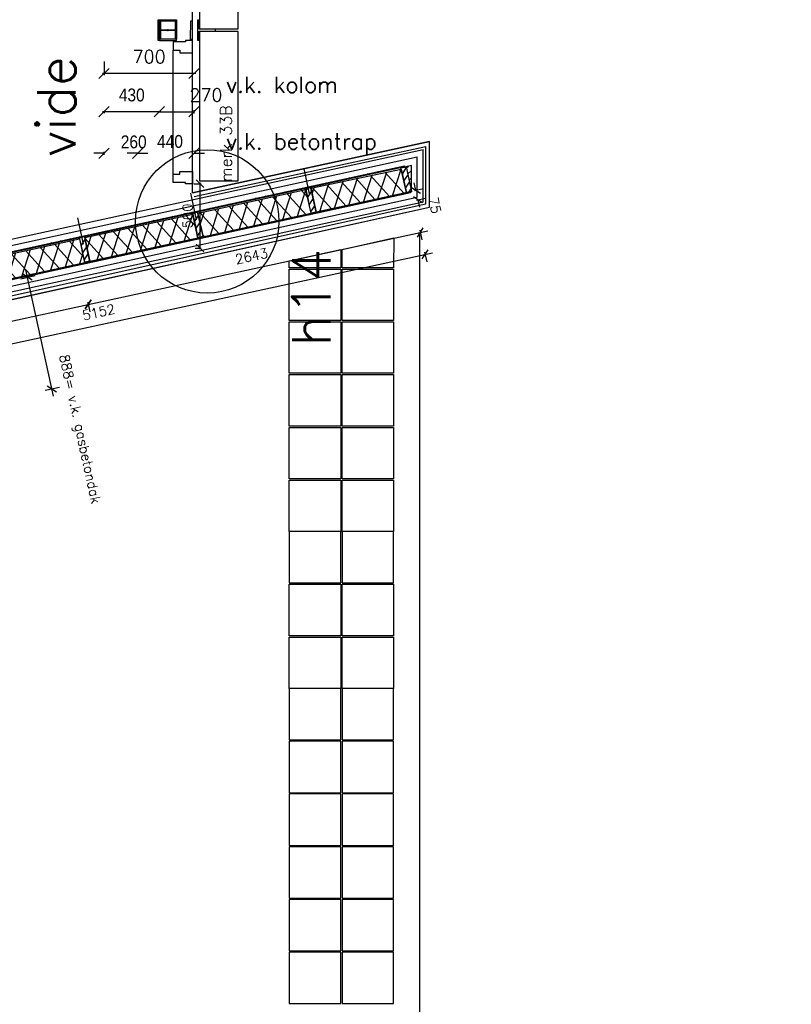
# Model space of a CAD drawing. Extents: x -161991 to 132574, y -998 to 324384.
# Tile 23 of 50: x 35670 to 41671, y 59274 to 66928. Entities that reach past the tile are written whole.
import ezdxf

# ---------------------------------------------------------------- set-up
doc = ezdxf.new("R2010")
doc.units = 0
doc.header["$LTSCALE"] = 50
doc.header["$MEASUREMENT"] = 0
doc.header["$PDSIZE"] = -1
doc.layers.get('0').update_dxf_attribs({"linetype": 'CONTINUOUS'})
doc.layers.get('DEFPOINTS').update_dxf_attribs({"linetype": 'CONTINUOUS'})
for name, color, linetype in [('_DETAILNUMMERS', 4, 'CONTINUOUS'), ('_DETAILNUMMERSTEKST', 4, 'CONTINUOUS'), ('A--01A1_ACEER', 1, 'CONTINUOUS'), ('A--A21--_F-23-', 10, 'CONTINUOUS'), ('A--A25--_F-2--', 9, 'CONTINUOUS'), ('A--A28--_F-2--', 7, 'CONTINUOUS'), ('A--A42--_F-23-', 9, 'CONTINUOUS'), ('A--L21--', 3, 'CONTINUOUS'), ('A--L21--_F-2--', 7, 'CONTINUOUS'), ('A--L22A2_BINNENWAND', 2, 'CONTINUOUS'), ('A--L22A4_BINNENWAND', 4, 'CONTINUOUS'), ('A--L25--', 7, 'CONTINUOUS'), ('A--L25--_F-23-', 7, 'CONTINUOUS'), ('A--L28--', 7, 'CONTINUOUS'), ('A--L28--_F-2--', 7, 'CONTINUOUS'), ('A--L28D4_KONSTRUKTIES', 4, 'CONTINUOUS'), ('A--L42--', 7, 'CONTINUOUS'), ('A--L42--_F-23-', 7, 'CONTINUOUS'), ('A--M$1A-_F123-', 1, 'CONTINUOUS'), ('A--T$1A-_F123-_25', 2, 'CONTINUOUS'), ('A--T01A-25_TEKST', 2, 'CONTINUOUS'), ('BETONTEGELS', 1, 'CONTINUOUS'), ('TEKST_KOZIJNMERK', 2, 'CONTINUOUS'), ('X--LR---_CP', 7, 'CONTINUOUS')]:
    doc.layers.add(name, color=color, linetype=linetype)
doc.layers.add('bruto vloeroppervlak', color=3, linetype='CONTINUOUS', plot=False)
doc.styles.add('ALFA-0_25', font='ROMANS')
doc.styles.add('B-01', font='SIMPLEX.SHX', dxfattribs={"width": 0.8, "height": 4.5})
doc.styles.add('HIEMSTRA', font='romans.shx')
doc.styles.get("Standard").update_dxf_attribs({"font": 'txt', "width": 0.9})
doc.dimstyles.new('BEILEN', dxfattribs={"dimscale": 40, "dimtxt": 2.5, "dimasz": 2, "dimexe": 0.3, "dimexo": 0.3, "dimgap": 2, "dimtad": 1, "dimdec": 0, "dimzin": 0, "dimdsep": 46, "dimtxsty": 'HIEMSTRA', "dimblk1": 'OBLIQUE', "dimblk2": 'OBLIQUE', "dimsah": 1, "dimcen": -0.09, "dimdle": 0.3, "dimse1": 1, "dimclrd": 2, "dimclre": 2, "dimclrt": 3, "dimadec": 0, "dimazin": 0, "dimtfac": 1, "dimtdec": 4, "dimtofl": 0, "dimtmove": 2, "dimatfit": 3, "dimldrblk": 'OBLIQUE', "dimfxl": 0, "dimtvp": 625, "dimtolj": 1, "dimtzin": 0, "dimarcsym": 0})
doc.dimstyles.new('STANDARD$0', dxfattribs={"dimscale": 50, "dimtxt": 2.5, "dimasz": 2, "dimexe": 2, "dimexo": 0, "dimgap": 2, "dimtad": 1, "dimdec": 0, "dimzin": 0, "dimdsep": 46, "dimtxsty": 'ALFA-0_25', "dimblk1": 'OBLIQUE', "dimblk2": 'OBLIQUE', "dimsah": 1, "dimcen": -3, "dimdle": 2, "dimclrd": 1, "dimclre": 1, "dimclrt": 2, "dimadec": 0, "dimazin": 0, "dimtfac": 0.666667, "dimtofl": 0, "dimtmove": 2, "dimatfit": 3, "dimldrblk": 'OBLIQUE', "dimfxl": 0, "dimtvp": 0.833333, "dimtolj": 1, "dimtzin": 0, "dimarcsym": 0})

# ---------------------------------------------------------------- blocks, each defined once
blk = doc.blocks.new('Q020490-')
at = {"layer": 'A--A28--_F-2--', "color": 3}
for points in [[(-2.75, 58), (-70, 66.5), (70, 66.5)], [(-2.75, 58), (-70, 58), (-70, 66.5)], [(-2.75, 58), (70, 66.5), (70, 58)], [(2.75, -58), (-2.75, -58), (-2.75, 58)], [(-2.75, 58), (2.75, 58), (2.75, -58)], [(-2.75, 58), (70, 58), (2.75, 58)], [(70, -66.5), (-70, -58), (-2.75, -58)], [(70, -66.5), (-70, -66.5), (-70, -58)], [(2.75, -58), (70, -66.5), (-2.75, -58)], [(2.75, -58), (70, -58), (70, -66.5)]]:
    blk.add_solid(points, dxfattribs=at)
at = {"layer": 'A--L28--_F-2--', "color": 3, "linetype": 'Continuous'}
blk.add_lwpolyline([(70, -66.5), (-70, -66.5), (-70, -58), (-2.75, -58), (-2.75, 58), (-70, 58), (-70, 66.5), (70, 66.5), (70, 58), (2.75, 58), (2.75, -58), (70, -58)], close=True, dxfattribs=at)
at = {"layer": 'X--LR---_CP'}
for p in [(-2.75, 0), (0, 0), (2.75, 0)]:
    blk.add_point(p, dxfattribs=at)
blk = doc.blocks.new('_OBLIQUE')
at = {"color": 0, "linetype": 'ByBlock'}
blk.add_line((-0.5, -0.5), (0.5, 0.5), dxfattribs=at)
blk = doc.blocks.new('*D138')
at = {"color": 2, "linetype": 'ByBlock'}
for p, q in [((36327, 63809.7), (36327, 63704.7)), ((37039, 63716.7), (36315, 63716.7))]:
    blk.add_line(p, q, dxfattribs=at)
at = {"layer": 'DEFPOINTS', "color": 0, "linetype": 'ByBlock'}
for p in [(36327, 63821.7), (37027, 63821.7), (36327, 63716.7)]:
    blk.add_point(p, dxfattribs=at)
at = {"color": 2, "linetype": 'ByBlock', "xscale": 80, "yscale": 80, "zscale": 80, "rotation": 180}
blk.add_blockref('_OBLIQUE', (36327, 63716.7), dxfattribs=at)
at = {"color": 2, "linetype": 'ByBlock', "xscale": 80, "yscale": 80, "zscale": 80}
blk.add_blockref('_OBLIQUE', (37027, 63716.7), dxfattribs=at)
at = {"color": 3, "linetype": 'ByBlock', "insert": (36677, 63846.7), "char_height": 100, "attachment_point": 5, "style": 'HIEMSTRA'}
blk.add_mtext('\\A1;700', dxfattribs=at)
blk = doc.blocks.new('*D139')
at = {"layer": 'A--M$1A-_F123-', "color": 2, "lineweight": -2}
for p, q in [((36327, 65877.7), (36327, 65901.4)), ((36327, 65889.4), (36247, 65889.4)), ((36587, 65889.4), (36667, 65889.4))]:
    blk.add_line(p, q, dxfattribs=at)
at = {"layer": 'DEFPOINTS', "color": 0}
for p in [(36327, 65889.4), (36327, 65865.7), (36587, 65661.9)]:
    blk.add_point(p, dxfattribs=at)
at = {"layer": 'A--M$1A-_F123-', "color": 2, "lineweight": -2, "xscale": 80, "yscale": 80, "zscale": 80}
blk.add_blockref('_OBLIQUE', (36327, 65889.4), dxfattribs=at)
at = {"layer": 'A--M$1A-_F123-', "color": 2, "lineweight": -2, "xscale": 80, "yscale": 80, "zscale": 80, "rotation": 180}
blk.add_blockref('_OBLIQUE', (36587, 65889.4), dxfattribs=at)
at = {"layer": 'A--M$1A-_F123-', "color": 3, "insert": (36557, 65977.4), "char_height": 100, "attachment_point": 5}
blk.add_mtext('\\A1;260', dxfattribs=at)
blk = doc.blocks.new('*D140')
at = {"layer": 'A--M$1A-_F123-', "color": 2, "lineweight": -2}
for p, q in [((36587, 65889.4), (36507, 65889.4)), ((37027, 65889.4), (37107, 65889.4))]:
    blk.add_line(p, q, dxfattribs=at)
at = {"layer": 'DEFPOINTS', "color": 0}
for p in [(36587, 65889.4), (37027, 65889.4), (37027, 65889.4)]:
    blk.add_point(p, dxfattribs=at)
at = {"layer": 'A--M$1A-_F123-', "color": 2, "lineweight": -2, "xscale": 80, "yscale": 80, "zscale": 80}
blk.add_blockref('_OBLIQUE', (36587, 65889.4), dxfattribs=at)
at = {"layer": 'A--M$1A-_F123-', "color": 2, "lineweight": -2, "xscale": 80, "yscale": 80, "zscale": 80, "rotation": 180}
blk.add_blockref('_OBLIQUE', (37027, 65889.4), dxfattribs=at)
at = {"layer": 'A--M$1A-_F123-', "color": 3, "insert": (36839.5, 65981), "char_height": 100, "attachment_point": 5}
blk.add_mtext('\\A1;440', dxfattribs=at)
blk = doc.blocks.new('*D141')
at = {"layer": 'A--M$1A-_F123-', "color": 2, "lineweight": -2}
for p, q in [((36769, 66212.2), (36315, 66212.2)), ((36327, 66209), (36327, 66200.2))]:
    blk.add_line(p, q, dxfattribs=at)
at = {"layer": 'DEFPOINTS', "color": 0}
for p in [(36327, 66221), (36327, 66212.2), (36757, 66221)]:
    blk.add_point(p, dxfattribs=at)
at = {"layer": 'A--M$1A-_F123-', "color": 2, "lineweight": -2, "xscale": 80, "yscale": 80, "zscale": 80, "rotation": 180}
blk.add_blockref('_OBLIQUE', (36327, 66212.2), dxfattribs=at)
at = {"layer": 'A--M$1A-_F123-', "color": 2, "lineweight": -2, "xscale": 80, "yscale": 80, "zscale": 80}
blk.add_blockref('_OBLIQUE', (36757, 66212.2), dxfattribs=at)
at = {"layer": 'A--M$1A-_F123-', "color": 3, "insert": (36542, 66342.2), "char_height": 100, "attachment_point": 5}
blk.add_mtext('\\A1;430', dxfattribs=at)
blk = doc.blocks.new('*D142')
at = {"color": 2, "linetype": 'ByBlock'}
for p, q in [((36745, 63419), (37027, 63419)), ((37027, 63405.1), (37027, 63431))]:
    blk.add_line(p, q, dxfattribs=at)
at = {"layer": 'DEFPOINTS', "color": 0, "linetype": 'ByBlock'}
for p in [(36757, 63956.4), (37027, 63419), (37027, 63393.1)]:
    blk.add_point(p, dxfattribs=at)
at = {"color": 2, "linetype": 'ByBlock', "xscale": 80, "yscale": 80, "zscale": 80, "rotation": 180}
blk.add_blockref('_OBLIQUE', (36757, 63419), dxfattribs=at)
at = {"color": 2, "linetype": 'ByBlock', "xscale": 80, "yscale": 80, "zscale": 80}
blk.add_blockref('_OBLIQUE', (37027, 63419), dxfattribs=at)
at = {"color": 3, "linetype": 'ByBlock', "insert": (37118.7, 63549), "char_height": 100, "attachment_point": 5, "style": 'HIEMSTRA'}
blk.add_mtext('\\A1;270', dxfattribs=at)
blk = doc.blocks.new('*D576')
at = {"layer": 'A--M$1A-_F123-', "color": 1, "lineweight": -2}
for p, q in [((35933.6, 64000.4), (35718.5, 64984.8)), ((35678.8, 64914.7), (35789.9, 64939)), ((35868.3, 64047.5), (35979.4, 64071.8))]:
    blk.add_line(p, q, dxfattribs=at)
at = {"layer": 'DEFPOINTS', "color": 0}
for p in [(35678.8, 64914.7), (35731.3, 64926.2), (35868.3, 64047.5)]:
    blk.add_point(p, dxfattribs=at)
at = {"layer": 'A--M$1A-_F123-', "color": 1, "lineweight": -2, "xscale": 60, "yscale": 60, "zscale": 60}
for p, rotation in [((35731.3, 64926.2), 102.3262158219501), ((35920.8, 64059), 282.3262158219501)]:
    blk.add_blockref('_OBLIQUE', p, dxfattribs=dict(at, rotation=rotation))
at = {"layer": 'A--M$1A-_F123-', "color": 2, "insert": (36128.9, 63743.7), "char_height": 75, "attachment_point": 5, "rotation": 282.32622, "style": 'ALFA-0_25'}
blk.add_mtext('\\A1;888= v.k. gasbetondak', dxfattribs=at)
blk = doc.blocks.new('*U601')
at = {"layer": 'A--A42--_F-23-'}
h = blk.add_hatch(dxfattribs=at)
h.set_pattern_fill('ALFALINE', color=256, scale=40, style=0, pattern_type=2)
h.set_pattern_definition([(45, (-38663.847, -65788.1), (-28.284271, 28.284271), [])])
h.paths.add_polyline_path([(0, 0), (1.1, -4.9), (-5023.2, -1100.7), (-5024.2, -1095.8), (-5025.3, -1090.9), (-1.1, 4.9)])
at = {"layer": 'A--L42--_F-23-', "color": 2, "linetype": 'Continuous'}
for points in [[(-5024.2, -1095.8), (-5025.3, -1090.9), (-1.1, 4.9), (0, 0)], [(0, 0), (1.1, -4.9), (-5023.2, -1100.7), (-5024.2, -1095.8)]]:
    blk.add_lwpolyline(points, dxfattribs=at)
blk = doc.blocks.new('NH40_196')
at = {"layer": 'A--A25--_F-2--'}
h = blk.add_hatch(dxfattribs=at)
h.set_pattern_fill('ALFALINE', color=256, scale=40, style=0, pattern_type=2)
h.set_pattern_definition([(45, (-6, 0), (-28.284, 28.284), [])])
h.paths.add_polyline_path([(0, 0), (0, 196), (40, 196), (40, 0)])
at = {"layer": 'A--L25--_F-23-', "color": 2, "linetype": 'Continuous'}
blk.add_lwpolyline([(0, 0), (0, 196), (40, 196), (40, 0)], close=True, dxfattribs=at)
at = {"layer": 'X--LR---_CP'}
for p in [(0, 0), (0, 0), (40, 0)]:
    blk.add_point(p, dxfattribs=at)
blk = doc.blocks.new('*U602')
at = {"layer": 'A--A42--_F-23-'}
h = blk.add_hatch(dxfattribs=at)
h.set_pattern_fill('ALFALINE', color=256, scale=40, style=0, pattern_type=2)
h.set_pattern_definition([(45, (-38707.54, -65586.785), (-28.284271, 28.284271), [])])
h.paths.add_polyline_path([(0, 0), (1.1, -4.9), (-5023.1, -1100.4), (-5024.1, -1095.5), (-5025.2, -1090.6), (-1.1, 4.9)])
at = {"layer": 'A--L42--_F-23-', "color": 2, "linetype": 'Continuous'}
for points in [[(-5024.1, -1095.5), (-5025.2, -1090.6), (-1.1, 4.9), (0, 0)], [(0, 0), (1.1, -4.9), (-5023.1, -1100.4), (-5024.1, -1095.5)]]:
    blk.add_lwpolyline(points, dxfattribs=at)
blk = doc.blocks.new('*U603')
at = {"layer": 'A--A21--_F-23-'}
h = blk.add_hatch(dxfattribs=at)
h.set_pattern_fill('ALFAISO', color=256, scale=100, angle=192.22155, style=0, pattern_type=2)
h.set_pattern_definition([(252.222, (-10.58, 48.87), (95.224, -30.534), []), (312.222, (-10.58, 48.87), (74.055, 67.2), [])])
h.paths.add_polyline_path([(0, 0), (20.1, -92.8), (-820.1, -274.8), (-840.2, -182), (-860.3, -89.1), (-20.1, 92.8)])
at = {"layer": 'A--L21--_F-2--', "color": 2, "linetype": 'Continuous'}
for points in [[(-840.2, -182), (-860.3, -89.1), (-20.1, 92.8), (0, 0)], [(-840.2, -182), (-860.3, -89.1), (-20.1, 92.8), (0, 0)], [(0, 0), (20.1, -92.8), (-820.1, -274.8), (-840.2, -182)], [(0, 0), (20.1, -92.8), (-820.1, -274.8), (-840.2, -182)]]:
    blk.add_lwpolyline(points, dxfattribs=at)
blk = doc.blocks.new('*U604')
at = {"layer": 'A--A21--_F-23-'}
h = blk.add_hatch(dxfattribs=at)
h.set_pattern_fill('ALFAISO', color=256, scale=100, angle=12.35374, style=0, pattern_type=2)
h.set_pattern_definition([(72.354, (10.7, -48.84), (-95.295, 30.314), []), (132.354, (10.7, -48.84), (-73.9, -67.371), [])])
h.paths.add_polyline_path([(0, 0), (-20.3, 92.8), (819.5, 276.7), (839.8, 183.9), (860.1, 91.1), (20.3, -92.8)])
at = {"layer": 'A--L21--_F-2--', "color": 2, "linetype": 'Continuous'}
for points in [[(0, 0), (-20.3, 92.8), (819.5, 276.7), (839.8, 183.9)], [(0, 0), (-20.3, 92.8), (819.5, 276.7), (839.8, 183.9)], [(0, 0), (20.3, -92.8), (860.1, 91.1), (839.8, 183.9)], [(0, 0), (20.3, -92.8), (860.1, 91.1), (839.8, 183.9)]]:
    blk.add_lwpolyline(points, dxfattribs=at)
blk = doc.blocks.new('*U605')
at = {"layer": 'A--A21--_F-23-'}
h = blk.add_hatch(dxfattribs=at)
h.set_pattern_fill('ALFAISO', color=256, scale=100, angle=12.35374, style=0, pattern_type=2)
h.set_pattern_definition([(72.354, (10.7, -48.84), (-95.295, 30.314), []), (132.354, (10.7, -48.84), (-73.9, -67.371), [])])
h.paths.add_polyline_path([(0, 0), (-20.3, 92.8), (819.5, 276.7), (839.8, 183.9), (860.1, 91.1), (20.3, -92.8)])
at = {"layer": 'A--L21--_F-2--', "color": 2, "linetype": 'Continuous'}
for points in [[(0, 0), (-20.3, 92.8), (819.5, 276.7), (839.8, 183.9)], [(0, 0), (-20.3, 92.8), (819.5, 276.7), (839.8, 183.9)], [(0, 0), (20.3, -92.8), (860.1, 91.1), (839.8, 183.9)], [(0, 0), (20.3, -92.8), (860.1, 91.1), (839.8, 183.9)]]:
    blk.add_lwpolyline(points, dxfattribs=at)
blk = doc.blocks.new('*U607')
at = {"layer": 'A--A21--_F-23-'}
h = blk.add_hatch(dxfattribs=at)
h.set_pattern_fill('ALFAISO', color=256, scale=100, angle=192.03973, style=0, pattern_type=2)
h.set_pattern_definition([(252.04, (-10.43, 48.9), (95.127, -30.836), []), (312.04, (-10.43, 48.9), (74.268, 66.965), [])])
h.paths.add_polyline_path([(0, 0), (19.8, -92.9), (-682.9, -242.8), (-702.7, -149.9), (-722.5, -57), (-19.8, 92.9)])
at = {"layer": 'A--L21--_F-2--', "color": 2, "linetype": 'Continuous'}
for points in [[(-702.7, -149.9), (-722.5, -57), (-19.8, 92.9), (0, 0)], [(-702.7, -149.9), (-722.5, -57), (-19.8, 92.9), (0, 0)], [(0, 0), (19.8, -92.9), (-682.9, -242.8), (-702.7, -149.9)], [(0, 0), (19.8, -92.9), (-682.9, -242.8), (-702.7, -149.9)]]:
    blk.add_lwpolyline(points, dxfattribs=at)
blk = doc.blocks.new('*D647')
at = {"layer": 'A--M$1A-_F123-', "color": 1, "lineweight": -2}
for p, q in [((38752, 65601.9), (38739.3, 65660.6)), ((38739.5, 65599.2), (38810.7, 65614.6)), ((38755.4, 65525.8), (38826.6, 65541.2)), ((38767.9, 65528.5), (38780.6, 65469.8))]:
    blk.add_line(p, q, dxfattribs=at)
at = {"layer": 'DEFPOINTS', "color": 0}
for p in [(38739.5, 65599.2, -3.2), (38752, 65601.9), (38755.4, 65525.8)]:
    blk.add_point(p, dxfattribs=at)
at = {"layer": 'A--M$1A-_F123-', "color": 1, "lineweight": -2, "yscale": 60, "zscale": 60}
for p, xscale, rotation in [((38752, 65601.9), 60.00000000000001, 282.2170765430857), ((38767.9, 65528.5), 60, 102.2170765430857)]:
    blk.add_blockref('_OBLIQUE', p, dxfattribs=dict(at, xscale=xscale, rotation=rotation))
at = {"layer": 'A--M$1A-_F123-', "color": 2, "insert": (38898.5, 65485), "char_height": 75, "attachment_point": 5, "rotation": 282.21708, "style": 'ALFA-0_25'}
blk.add_mtext('\\A1;75', dxfattribs=at)
blk = doc.blocks.new('*D648')
at = {"layer": 'A--M$1A-_F123-', "color": 1, "lineweight": -2}
for p, q in [((33692.1, 64171.3), (36261.4, 64727.6)), ((36199.2, 64731.3), (36215.4, 64656.3)), ((33748, 64196.5), (33763.4, 64125.4))]:
    blk.add_line(p, q, dxfattribs=at)
at = {"layer": 'DEFPOINTS', "color": 0}
for p in [(36199.2, 64731.3, -5.9), (36202.7, 64714.9), (33748, 64196.5)]:
    blk.add_point(p, dxfattribs=at)
at = {"layer": 'A--M$1A-_F123-', "color": 1, "lineweight": -2, "yscale": 60, "zscale": 60}
for p, xscale, rotation in [((36202.7, 64714.9), 60, 12.21707654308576), ((33750.7, 64184), 60.00000000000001, 192.2170765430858)]:
    blk.add_blockref('_OBLIQUE', p, dxfattribs=dict(at, xscale=xscale, rotation=rotation))
at = {"layer": 'A--M$1A-_F123-', "color": 2, "insert": (34956.1, 64544.8), "char_height": 75, "attachment_point": 5, "rotation": 12.21708, "style": 'ALFA-0_25'}
blk.add_mtext('\\A1;2509', dxfattribs=at)
blk = doc.blocks.new('*D649')
at = {"layer": 'A--M$1A-_F123-', "color": 1, "lineweight": -2}
for p, q in [((38782.5, 65291), (38798.8, 65215.6)), ((36144.2, 64702.2), (38844.8, 65287)), ((36200.1, 64727.5), (36215.5, 64656.3))]:
    blk.add_line(p, q, dxfattribs=at)
at = {"layer": 'DEFPOINTS', "color": 0}
for p in [(38782.5, 65291, -2.3), (38786.1, 65274.3), (36200.1, 64727.5)]:
    blk.add_point(p, dxfattribs=at)
at = {"layer": 'A--M$1A-_F123-', "color": 1, "lineweight": -2, "yscale": 60, "zscale": 60}
for p, xscale, rotation in [((38786.1, 65274.3), 60, 12.21707654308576), ((36202.8, 64714.9), 60.00000000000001, 192.2170765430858)]:
    blk.add_blockref('_OBLIQUE', p, dxfattribs=dict(at, xscale=xscale, rotation=rotation))
at = {"layer": 'A--M$1A-_F123-', "color": 2, "insert": (37473.8, 65089.9), "char_height": 75, "attachment_point": 5, "rotation": 12.21708, "style": 'ALFA-0_25'}
blk.add_mtext('\\A1;2643', dxfattribs=at)
blk = doc.blocks.new('*D650')
at = {"layer": 'A--M$1A-_F123-', "color": 1, "lineweight": -2}
for p, q in [((33728.9, 64001.3), (38881.6, 65117)), ((38819.3, 65121), (38835.6, 65045.6)), ((33784.8, 64026.7), (33800.2, 63955.4))]:
    blk.add_line(p, q, dxfattribs=at)
at = {"layer": 'DEFPOINTS', "color": 0}
for p in [(38819.3, 65121, -2.3), (38822.9, 65104.3), (33784.8, 64026.7, -7.8)]:
    blk.add_point(p, dxfattribs=at)
at = {"layer": 'A--M$1A-_F123-', "color": 1, "lineweight": -2, "yscale": 60, "zscale": 60}
for p, xscale, rotation in [((38822.9, 65104.3), 60, 12.21707654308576), ((33787.5, 64014), 60.00000000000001, 192.2170765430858)]:
    blk.add_blockref('_OBLIQUE', p, dxfattribs=dict(at, xscale=xscale, rotation=rotation))
at = {"layer": 'A--M$1A-_F123-', "color": 2, "insert": (36284.6, 64654.4), "char_height": 75, "attachment_point": 5, "rotation": 12.21708, "style": 'ALFA-0_25'}
blk.add_mtext('\\A1;5152', dxfattribs=at)
blk = doc.blocks.new('*D673')
at = {"layer": 'A--M$1A-_F123-', "color": 1, "linetype": 'Continuous', "lineweight": -2}
for p, q in [((37024, 65652.8), (37082.6, 65652.8)), ((37073.6, 65143.8), (37073.6, 65661.8)), ((37036, 65152.8), (37082.6, 65152.8))]:
    blk.add_line(p, q, dxfattribs=at)
at = {"layer": 'DEFPOINTS', "color": 0, "linetype": 'Continuous'}
for p in [(37015, 65652.8, -0.3), (37073.6, 65652.8), (37027, 65152.8)]:
    blk.add_point(p, dxfattribs=at)
at = {"layer": 'A--M$1A-_F123-', "color": 1, "linetype": 'Continuous', "lineweight": -2, "xscale": 60, "yscale": 60, "zscale": 60}
for p, rotation in [((37073.6, 65652.8), 90), ((37073.6, 65152.8), 270)]:
    blk.add_blockref('_OBLIQUE', p, dxfattribs=dict(at, rotation=rotation))
at = {"layer": 'A--M$1A-_F123-', "color": 2, "linetype": 'Continuous', "insert": (36976.1, 65402.8), "char_height": 75, "attachment_point": 5, "rotation": 90, "style": 'HIEMSTRA'}
blk.add_mtext('\\A1;500', dxfattribs=at)

msp = doc.modelspace()

# ---------------------------------------------------------------- hatches: boundary and pattern name
at = {"layer": 'A--L25--'}
h = msp.add_hatch(dxfattribs=at)
h.set_pattern_fill('ALFALINE', color=256, scale=40, style=0, pattern_type=2)
h.set_pattern_definition([(45, (-0.054, -0.054), (-28.284271, 28.284271), [])])
h.paths.add_polyline_path([(38716.3, 65794.3), (38702, 65791.2), (38702, 65659.3), (38709.8, 65623.5), (38716.3, 65623.5)])
h.paths.add_polyline_path([(38702, 65791.2), (38674.6, 65785.2), (38702, 65659.3)])
h.paths.add_polyline_path([(38716.3, 65623.5), (38709.8, 65623.5), (38716.3, 65593.8)])

# ---------------------------------------------------------------- linework, layer by layer
at = {"layer": '_DETAILNUMMERS'}
msp.add_circle((37128.9, 65360.4), 557.3, dxfattribs=at)
at = {"layer": 'A--01A1_ACEER'}
for p, q in [((36865, 65726.3, -0.3), (36865, 66691.3)), ((37015, 65581.3), (37015, 66670.3))]:
    msp.add_line(p, q, dxfattribs=at)
at = {"layer": 'A--01A1_ACEER', "linetype": 'Continuous'}
for p, q in [((37925.9, 65563.7, -1), (37881.5, 65768.9, -0.5)), ((37046.3, 65373.2, -1), (37001.8, 65578.5, -0.5)), ((36166.7, 65182.8, -1), (36122.2, 65388, -0.5))]:
    msp.add_line(p, q, dxfattribs=at)
at = {"layer": 'A--L21--'}
for p, q in [((37015, 65581.3, -0.6), (38858.3, 65980.4, -0.4)), ((38858.3, 65471.4, 0), (38858.3, 65980.4, 0)), ((37026.1, 65553, -0.6), (38828.3, 65943.2, -0.4)), ((38828.3, 65495.4, 0), (38828.3, 65943.2, 0)), ((33733.6, 64338.8, -3.1), (38858.3, 65471.4, 0)), ((33740.2, 64371, -3.1), (38828.3, 65495.4, 0))]:
    msp.add_line(p, q, dxfattribs=at)
for points in [[(37070, 66857.3), (37370, 66857.3), (37370, 69536.3), (37070, 69536.3)], [(37070, 65676.3), (37370, 65676.3), (37370, 66836.3), (37070, 66836.3)]]:
    msp.add_lwpolyline(points, close=True, dxfattribs=at)
at = {"layer": 'A--L22A2_BINNENWAND', "color": 2, "linetype": 'Continuous'}
for p, q in [((33612, 64787, -0.3), (38808.3, 65918.8, -0.4)), ((38808.3, 65511.5, 0), (38808.3, 65918.8, 0)), ((33601.9, 64737.8, -0.4), (38762.3, 65861.7, -0.4)), ((38762.3, 65548.4, 0), (38762.3, 65861.7, 0)), ((38716.3, 65794.3, 0.4), (38674.4, 65785.2, 0.6)), ((38716.3, 65593.8, 0), (38716.3, 65794.3, 0)), ((33722.9, 64446.4, -1.6), (38762.3, 65548.4, -0.4)), ((33713.2, 64399, -1.7), (38808.3, 65511.5, -0.4))]:
    msp.add_line(p, q, dxfattribs=at)
at = {"layer": 'A--L22A2_BINNENWAND'}
for points in [[(36757, 66926.8), (36757, 66766.8), (36747, 66766.8), (36747, 66926.8)], [(36890, 66916.8), (36757, 66916.8), (36757, 66926.8), (36890, 66926.8)], [(37000, 66775.3), (37000.1, 66918.3), (37012.1, 66918.3), (37012, 66775.3)], [(36890, 66776.8), (36757, 66776.8), (36757, 66766.8), (36890, 66766.8)], [(36865, 66756.3), (36865, 66691.3), (36916, 66691.3), (36916, 66670.3), (37015, 66670.3), (37015, 66743.3), (37015, 66765.3), (37000, 66765.3), (36961, 66765.3), (36961, 66756.3)]]:
    msp.add_lwpolyline(points, close=True, dxfattribs=at)
at = {"layer": 'A--L22A2_BINNENWAND', "elevation": -0.3}
msp.add_lwpolyline([(36865, 65661.3), (36865, 65726.3), (36916, 65726.3), (36916, 65747.3), (37015, 65747.3), (37015, 65674.3), (37015, 65652.3), (37000, 65652.3), (36961, 65652.3), (36961, 65661.3)], close=True, dxfattribs=at)
at = {"layer": 'A--L22A4_BINNENWAND'}
msp.add_line((38782, 39746.9), (38782, 65255.9), dxfattribs=at)
at = {"layer": 'A--L25--_F-23-', "color": 2, "linetype": 'Continuous', "elevation": 0}
msp.add_lwpolyline([(38677.2, 65585.3), (38635.5, 65776.8), (38674.6, 65785.3), (38716.3, 65593.8)], close=True, dxfattribs=at)
at = {"layer": 'A--L28D4_KONSTRUKTIES'}
msp.add_lwpolyline([(37052, 66769.8), (37067, 66769.8), (37067, 66839.3), (37192, 66839.3), (37192, 66854.3), (37067, 66854.3), (37067, 66923.8), (37052, 66923.8)], close=True, dxfattribs=at)
at = {"layer": 'BETONTEGELS'}
for points in [[(38576.9, 64999.2), (38176.9, 64999.2), (38177.6, 65142.5), (38579.1, 65233.1)], [(38166.9, 64999.2), (37766.9, 64999.2), (37767.1, 65054.1), (38167.9, 65140.4)], [(38166.9, 64589.2), (37766.9, 64589.2), (37766.9, 64989.2), (38166.9, 64989.2)], [(38576.9, 64589.2), (38176.9, 64589.2), (38176.9, 64989.2), (38576.9, 64989.2)], [(38166.9, 64179.2), (37766.9, 64179.2), (37766.9, 64579.2), (38166.9, 64579.2)], [(38576.9, 64179.2), (38176.9, 64179.2), (38176.9, 64579.2), (38576.9, 64579.2)], [(38166.9, 63769.2), (37766.9, 63769.2), (37766.9, 64169.2), (38166.9, 64169.2)], [(38576.9, 63769.2), (38176.9, 63769.2), (38176.9, 64169.2), (38576.9, 64169.2)], [(38166.9, 63359.2), (37766.9, 63359.2), (37766.9, 63759.2), (38166.9, 63759.2)], [(38576.9, 63359.2), (38176.9, 63359.2), (38176.9, 63759.2), (38576.9, 63759.2)], [(38166.9, 62949.2), (37766.9, 62949.2), (37766.9, 63349.2), (38166.9, 63349.2)], [(38576.9, 62949.2), (38176.9, 62949.2), (38176.9, 63349.2), (38576.9, 63349.2)], [(38166.9, 62949.2), (37766.9, 62949.2), (37766.9, 62549.2), (38166.9, 62549.2)], [(38576.9, 62949.2), (38176.9, 62949.2), (38176.9, 62549.2), (38576.9, 62549.2)], [(38166.9, 62139.2), (37766.9, 62139.2), (37766.9, 62539.2), (38166.9, 62539.2)], [(38576.9, 62139.2), (38176.9, 62139.2), (38176.9, 62539.2), (38576.9, 62539.2)], [(38166.9, 61729.2), (37766.9, 61729.2), (37766.9, 62129.2), (38166.9, 62129.2)], [(38576.9, 61729.2), (38176.9, 61729.2), (38176.9, 62129.2), (38576.9, 62129.2)], [(38166.9, 61729.2), (37766.9, 61729.2), (37766.9, 61329.2), (38166.9, 61329.2)], [(38576.9, 61729.2), (38176.9, 61729.2), (38176.9, 61329.2), (38576.9, 61329.2)], [(38166.9, 61319.2), (37766.9, 61319.2), (37766.9, 60919.2), (38166.9, 60919.2)], [(38576.9, 61319.2), (38176.9, 61319.2), (38176.9, 60919.2), (38576.9, 60919.2)], [(38166.9, 60909.2), (37766.9, 60909.2), (37766.9, 60509.2), (38166.9, 60509.2)], [(38576.9, 60909.2), (38176.9, 60909.2), (38176.9, 60509.2), (38576.9, 60509.2)], [(38166.9, 60499.2), (37766.9, 60499.2), (37766.9, 60099.2), (38166.9, 60099.2)], [(38576.9, 60499.2), (38176.9, 60499.2), (38176.9, 60099.2), (38576.9, 60099.2)], [(38166.9, 60089.2), (37766.9, 60089.2), (37766.9, 59689.2), (38166.9, 59689.2)], [(38576.9, 60089.2), (38176.9, 60089.2), (38176.9, 59689.2), (38576.9, 59689.2)], [(38166.9, 59679.2), (37766.9, 59679.2), (37766.9, 59279.2), (38166.9, 59279.2)], [(38576.9, 59679.2), (38176.9, 59679.2), (38176.9, 59279.2), (38576.9, 59279.2)]]:
    msp.add_lwpolyline(points, close=True, dxfattribs=at)
at = {"layer": 'bruto vloeroppervlak'}
msp.add_lwpolyline([(31595.3, 96600.2), (24417.9, 61366.1), (24443.7, 61328.4), (32782.2, 59629.6), (32820.7, 59654.2), (33773.9, 64337.7), (33771.8, 64347.2), (38858.3, 65471.4), (38858.3, 65980.4), (37015, 65581.3), (37012, 73407.7), (41634.8, 73407.9), (41670.8, 73443.9), (41671.1, 94553.7), (41646.9, 94585.8), (31633.1, 96625.7), (31595.3, 96600.2)], close=True, dxfattribs=at)
at = {"layer": 'X--LR---_CP'}
for p in [(38677.2, 65585.3, 0), (38677.2, 65585.3, 0), (38716.3, 65593.8, 0)]:
    msp.add_point(p, dxfattribs=at)

# ---------------------------------------------------------------- block references
at = {"layer": 'A--L21--', "linetype": 'Continuous'}
for name, p in [('*U607', (38657.7, 65674.4)), ('*U604', (37075.8, 65332.1)), ('*U603', (37036.5, 65323.5)), ('*U605', (35317, 64949))]:
    msp.add_blockref(name, p, dxfattribs=at)
at = {"layer": 'A--L25--', "rotation": 12.28764703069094}
for p in [(38677.4, 65584.5, 0.2), (37936, 65423.5, -1), (37056.3, 65233, -1), (36176.6, 65043, -1)]:
    msp.add_blockref('NH40_196', p, dxfattribs=at)
at = {"layer": 'A--L28--', "color": 2, "linetype": 'Continuous', "rotation": 90}
msp.add_blockref('Q020490-', (36823.5, 66846.8), dxfattribs=at)
at = {"layer": 'A--L42--'}
msp.add_blockref('*U601', (38663.8, 65788.1, -0.4), dxfattribs=at)
at = {"layer": 'A--L42--', "linetype": 'Continuous'}
msp.add_blockref('*U602', (38707.5, 65586.8, -0.4), dxfattribs=at)

# ---------------------------------------------------------------- texts
at = {"layer": '_DETAILNUMMERSTEKST', "style": 'ALFA-0_25'}
msp.add_text('h14', height=300, rotation=90, dxfattribs=at).set_placement((38088.5, 64388))
at = {"layer": 'A--T$1A-_F123-_25', "color": 3, "style": 'ALFA-0_25'}
msp.add_text('vide', height=300, rotation=90, dxfattribs=at).set_placement((36105.5, 65859.5))
at = {"layer": 'A--T01A-25_TEKST', "style": 'HIEMSTRA'}
for s, p in [('v.k. kolom', (37276.2, 66360.1)), ('v.k. betontrap', (37276.2, 65919.8))]:
    msp.add_text(s, height=125, dxfattribs=at).set_placement(p)
at = {"layer": 'TEKST_KOZIJNMERK', "style": 'B-01'}
msp.add_text('merk 33B', height=90, rotation=90, dxfattribs=at).set_placement((37319.4, 65663.9))

# ---------------------------------------------------------------- dimensions: what is measured, and where the dimension line sits
at = {"layer": 'A--M$1A-_F123-'}
dim = msp.add_linear_dim(base=(37027, 66212.2), p1=(36757, 66749.6), p2=(37027, 66186.4), dimstyle='BEILEN', dxfattribs=at)
dim.commit()
dim.dimension.update_dxf_attribs({"geometry": '*D142', "text_midpoint": (37118.7, 66342.2), "dimtype": 160, "insert": (0, 2793.2)})
dim = msp.add_linear_dim(base=(36327, 66509.9), p1=(37027, 66614.9), p2=(36327, 66614.9), dimstyle='BEILEN', dxfattribs=at)
dim.commit()
dim.dimension.update_dxf_attribs({"geometry": '*D138', "text_midpoint": (36677, 66639.9), "insert": (0, 2793.2)})
dim = msp.add_linear_dim(base=(36327, 66212.2), p1=(36757, 66221), p2=(36327, 66221), dimstyle='BEILEN', override={"dimtxsty": 'Standard', "dimcen": -0.09, "dimtdec": 4}, dxfattribs=at)
dim.commit()
dim.dimension.update_dxf_attribs({"geometry": '*D141', "text_midpoint": (36542, 66342.2)})
for base, p1, p2, picture, middle in [((36327, 65889.4), (36587, 65661.9), (36327, 65865.7), '*D139', (36557, 65977.4)), ((37027, 65889.4), (36587, 65889.4), (37027, 65889.4), '*D140', (36839.5, 65981))]:
    dim = msp.add_linear_dim(base=base, p1=p1, p2=p2, dimstyle='BEILEN', override={"dimtxsty": 'Standard', "dimcen": -0.09, "dimtdec": 4}, dxfattribs=at)
    dim.commit()
    dim.dimension.update_dxf_attribs({"geometry": picture, "text_midpoint": middle, "dimtype": 160})
at = {"layer": 'A--M$1A-_F123-', "linetype": 'Continuous'}
dim = msp.add_linear_dim(base=(37073.6, 65652.8), p1=(37027, 65152.8), p2=(37015, 65652.8, -0.3), angle=90, dimstyle='STANDARD$0', override={"dimscale": 30, "dimexe": 0.3, "dimexo": 0.3, "dimtxsty": 'HIEMSTRA', "dimcen": 0.09, "dimdle": 0.3, "dimtfac": 1, "dimtdec": 4, "dimtvp": 625}, dxfattribs=at)
dim.commit()
dim.dimension.update_dxf_attribs({"geometry": '*D673', "text_midpoint": (36976.1, 65402.8)})
at = {"layer": 'A--M$1A-_F123-'}
dim = msp.add_linear_dim(base=(38752, 65601.9, 1), p1=(38755.4, 65525.8, 1), p2=(38739.5, 65599.2, -2.2), angle=282.21708, dimstyle='STANDARD$0', override={"dimscale": 30, "dimclrd": 1, "dimclre": 1, "dimclrt": 2}, dxfattribs=at)
dim.commit()
dim.dimension.update_dxf_attribs({"geometry": '*D647', "text_midpoint": (38898.5, 65485, 1), "dimtype": 160})
for base, p1, p2, picture, middle in [((38786.1, 65274.3, 5), (36200.1, 64727.5, 5), (38782.5, 65291, 2.7), '*D649', (37473.8, 65089.9, 5)), ((38822.9, 65104.3, 10.4), (33784.8, 64026.7, 2.6), (38819.3, 65121, 8.1), '*D650', (36284.6, 64654.4, 10.4)), ((36202.7, 64714.9, 5), (33748, 64196.5, 5), (36199.2, 64731.3, -0.9), '*D648', (34956.1, 64544.8, 5))]:
    dim = msp.add_linear_dim(base=base, p1=p1, p2=p2, angle=192.21708, dimstyle='STANDARD$0', override={"dimscale": 30, "dimclrd": 1, "dimclre": 1, "dimclrt": 2}, dxfattribs=at)
    dim.commit()
    dim.dimension.update_dxf_attribs({"geometry": picture, "text_midpoint": middle})
dim = msp.add_linear_dim(base=(35731.3, 64926.2), p1=(35868.3, 64047.5), p2=(35678.8, 64914.7), angle=102.32622, text='<>= v.k. gasbetondak', dimstyle='STANDARD$0', override={"dimscale": 30, "dimclrd": 1, "dimclre": 1, "dimclrt": 2}, dxfattribs=at)
dim.commit()
dim.dimension.update_dxf_attribs({"geometry": '*D576', "text_midpoint": (36128.9, 63743.7), "dimtype": 161})

doc.saveas('drawing.dxf')
